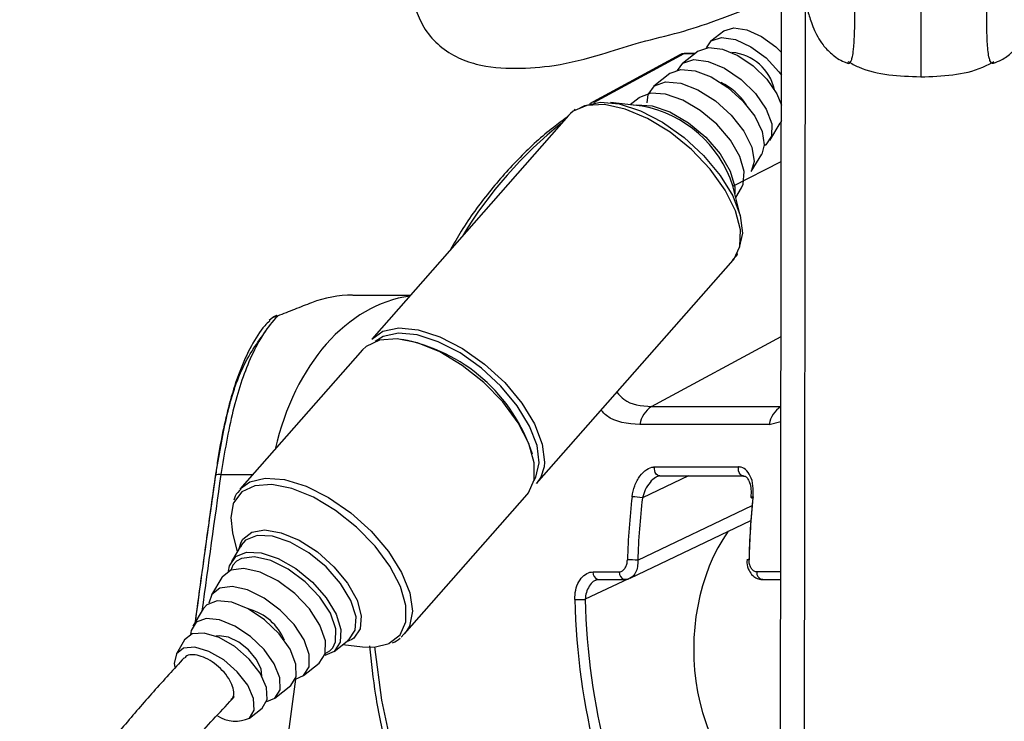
# Model space of a CAD drawing. Header units: millimetres. Extents: x 20 to 23339, y 40 to 19992.
# Tile 9 of 154: x 3953 to 4059, y 6510 to 6586. Entities that reach past the tile are written whole.
import ezdxf

# ---------------------------------------------------------------- set-up
doc = ezdxf.new("R2010")
doc.units = ezdxf.units.MM
doc.header["$LTSCALE"] = 2
doc.layers.add('COMPONENT_GEOMETRY', color=7, linetype='Continuous')
doc.styles.add('SLDTEXTSTYLE0', font='TXT', dxfattribs={"width": 0.75})
doc.dimstyles.new('SLDDIMSTYLE0', dxfattribs={"dimtxt": 100, "dimasz": 6.604, "dimexe": 0, "dimexo": 0.0625, "dimgap": 25, "dimtad": 0, "dimtih": 1, "dimtoh": 1, "dimdec": 0, "dimrnd": 1e-09, "dimzin": 12, "dimdsep": 46, "dimtxsty": 'SLDTEXTSTYLE0', "dimsah": 1, "dimcen": 0.09, "dimadec": 0, "dimazin": 3, "dimtfac": 1, "dimtdec": 0, "dimtofl": 0, "dimtmove": 0, "dimatfit": 3, "dimfxl": 1, "dimfrac": 2, "dimtolj": 1, "dimtzin": 12, "dimarcsym": 0})

# ---------------------------------------------------------------- blocks, each defined once
blk = doc.blocks.new('_D_4')
at = {"layer": 'COMPONENT_GEOMETRY', "color": 7}
for p, q in [((6638.52, 7959.49), (1620.27, 7959.49)), ((1626.62, 7959.49), (1626.62, 5191.33)), ((1426.55, 5171.02), (1396.09, 5171.02)), ((1396.09, 5171.02), (1396.09, 5012.27)), ((1826.69, 5171.02), (1857.16, 5171.02)), ((1857.16, 5171.02), (1857.16, 5012.27)), ((1396.09, 5012.27), (1426.55, 5012.27)), ((1857.16, 5012.27), (1826.69, 5012.27)), ((1626.62, 2094.49), (1626.62, 4862.65)), ((6459.75, 2094.49), (1620.27, 2094.49))]:
    blk.add_line(p, q, dxfattribs=at)
for points in [[(1626.62, 7959.49), (1625.61, 7952.89), (1627.64, 7952.89)], [(1626.62, 2094.49), (1627.64, 2101.1), (1625.61, 2101.1)]]:
    blk.add_solid(points, dxfattribs=at)
at = {"layer": 'COMPONENT_GEOMETRY', "color": 7, "char_height": 100, "attachment_point": 1, "style": 'SLDTEXTSTYLE0'}
for s, insert in [('9\'7.45"', (1426.55, 5141.18)), ('2933mm', (1353.85, 4991.56))]:
    blk.add_mtext(s, dxfattribs=dict(at, insert=insert))

msp = doc.modelspace()

# ---------------------------------------------------------------- linework, layer by layer
at = {"color": 7, "linetype": 'Continuous', "lineweight": 25}
for p, q in [((4034.91, 6446.56), (4035.12, 6603.46)), ((4028.87, 6584.52), (4027.5, 6583.45)), ((4026.14, 6582.37), (4024.43, 6581.03)), ((4024.14, 6581.97), (4014.42, 6576.7)), ((4025.81, 6582.12), (4024.74, 6582.12)), ((4023.06, 6579.95), (4021.36, 6578.61)), ((4019.76, 6577.35), (4018.81, 6576.6)), ((4012.89, 6576.07), (4012.77, 6576)), ((4020.11, 6576.45), (4016.7, 6576.84)), ((4012.16, 6575.45), (3991, 6551.36)), ((4012.65, 6575.89), (4012.38, 6575.67)), ((4033.85, 6572.75), (4034.96, 6574.62)), ((4035.08, 6574.86), (4034.96, 6574.62)), ((4031.84, 6569.4), (4032.96, 6571.26)), ((4030.68, 6564.55), (4029.87, 6567.88)), ((4030.18, 6566.61), (4030.8, 6567.65)), ((4008.73, 6535.79), (4029.89, 6559.87)), ((3988.93, 6556.09), (3995.16, 6556.09)), ((3990.37, 6550.57), (3989.98, 6550.2)), ((3989.98, 6550.2), (3976.79, 6535.18)), ((4021.11, 6544.08), (4035.04, 6544.08)), ((4033.77, 6542.17), (4019.84, 6542.17)), ((4021.43, 6537.58), (4030.46, 6537.58)), ((4021.99, 6536.61), (4031.01, 6536.61)), ((3994.52, 6519.61), (4007.71, 6534.62)), ((4018.8, 6525.61), (4031.8, 6531.81)), ((3976, 6530.5), (3976.5, 6528.44)), ((3976.71, 6528.79), (3976.92, 6529.49)), ((3976.92, 6529.15), (3975.88, 6527.4)), ((3976.88, 6528.99), (3976.98, 6529.14)), ((4014.8, 6526.28), (4017.62, 6526.28)), ((3974.84, 6525.66), (3973.72, 6523.79)), ((4015.36, 6525.47), (4018.19, 6525.47)), ((4033, 6525.47), (4035.01, 6525.47)), ((3972.83, 6522.3), (3971.72, 6520.43)), ((3994.7, 6519.84), (3994.13, 6519.23)), ((3970.83, 6518.94), (3969.94, 6517.45)), ((3986.92, 6517.7), (3988.52, 6518.96)), ((3988.83, 6518.99), (3988.19, 6518.7)), ((3988.52, 6518.97), (3988.39, 6518.89)), ((3987.87, 6518.46), (3989.98, 6518.22)), ((3983.62, 6515.1), (3985.32, 6516.45)), ((3980.54, 6512.68), (3982.25, 6514.02)), ((3977.81, 6510.53), (3979.18, 6511.6))]:
    msp.add_line(p, q, dxfattribs=at)
at = {"color": 8, "linetype": 'Continuous', "lineweight": 25}
for p, q in [((4037.47, 6441.74), (4037.67, 6587.84)), ((4024.59, 6582.08), (4014.84, 6576.8)), ((4025.76, 6582.08), (4024.59, 6582.08)), ((4012.38, 6575.67), (4012.16, 6575.45)), ((4029.87, 6567.84), (4035.07, 6570.5)), ((4021.11, 6544.08), (4035.05, 6551.63)), ((4035.04, 6544.08), (4035.04, 6544.08)), ((4033.77, 6542.17), (4035.04, 6542.47)), ((3974.73, 6536.75), (3978.17, 6536.75)), ((4025.09, 6536.61), (4020.12, 6534.24)), ((4019.62, 6527.54), (4031.93, 6533.42)), ((4035.01, 6526.28), (4032.43, 6526.28)), ((4018.62, 6525.54), (4013.96, 6523.32)), ((3989.04, 6519.13), (3988.83, 6518.99)), ((3985.98, 6517.49), (3986.45, 6517.76)), ((3986.45, 6517.76), (3986.77, 6518.09)), ((3982.77, 6514.72), (3980.17, 6495.73))]:
    msp.add_line(p, q, dxfattribs=at)
at = {"color": 7, "linetype": 'Continuous', "lineweight": 25, "flags": 128}
for points in [[(4028.9, 6584.55), (4029.95, 6584.89), (4031.35, 6584.68), (4032.93, 6583.96), (4034.47, 6582.82), (4035.09, 6582.22)], [(4027.01, 6582.74), (4027.54, 6583.48), (4028.65, 6583.83), (4030.14, 6583.61), (4031.81, 6582.85), (4033.45, 6581.64), (4034.82, 6580.16), (4035.09, 6579.78)], [(4026.18, 6582.41), (4027.27, 6582.77), (4028.73, 6582.6), (4030.39, 6581.91), (4032.05, 6580.78), (4033.51, 6579.35), (4034.58, 6577.79), (4035.08, 6576.57)], [(4023.9, 6580.3), (4024.47, 6581.06), (4025.64, 6581.46), (4027.2, 6581.27), (4028.97, 6580.53), (4030.74, 6579.33), (4032.29, 6577.8), (4033.44, 6576.14), (4034.05, 6574.54), (4034.03, 6573.2), (4033.41, 6572.27), (4033.23, 6572.16)], [(4023.11, 6579.99), (4024.26, 6580.39), (4025.79, 6580.26), (4027.54, 6579.59), (4029.32, 6578.46), (4030.93, 6577), (4032.21, 6575.37), (4033, 6573.73), (4033.24, 6572.27), (4032.96, 6571.26)], [(4020.62, 6576.8), (4020.73, 6577.69), (4021.41, 6578.65)], [(4021.41, 6578.65), (4022.62, 6579.08), (4024.25, 6578.93), (4026.1, 6578.22), (4027.98, 6577.03), (4029.69, 6575.48), (4031.05, 6573.75), (4031.89, 6572.02), (4032.14, 6570.47), (4031.84, 6569.4)], [(4030.8, 6567.65), (4030.98, 6568.04), (4031.09, 6569.4), (4030.61, 6571.04), (4029.59, 6572.79), (4028.12, 6574.49), (4026.35, 6575.98), (4024.46, 6577.09), (4022.62, 6577.73), (4021.02, 6577.84), (4019.82, 6577.39), (4019.76, 6577.35)], [(4013.41, 6576.25), (4013.93, 6576.53), (4015.6, 6576.88), (4017.63, 6576.68), (4019.91, 6575.94), (4022.28, 6574.72), (4024.6, 6573.07), (4026.71, 6571.12), (4028.5, 6568.98), (4029.84, 6566.78), (4030.65, 6564.67), (4030.89, 6562.77), (4030.53, 6561.21), (4030.49, 6561.14)], [(3980.83, 6553.82), (3980.74, 6553.88), (3980.72, 6553.88)], [(3991, 6551.36), (3992.18, 6552.2), (3993.89, 6552.56), (3995.98, 6552.36), (3998.31, 6551.6), (4000.74, 6550.34), (4003.12, 6548.66), (4005.29, 6546.66), (4007.12, 6544.46), (4008.5, 6542.21), (4009.33, 6540.04), (4009.57, 6538.09), (4009.53, 6537.59)], [(4008.44, 6536.1), (4008.66, 6536.48), (4009.01, 6538.02), (4008.78, 6539.9), (4007.98, 6541.99), (4006.65, 6544.17), (4004.88, 6546.29), (4002.78, 6548.23), (4000.48, 6549.86), (3998.14, 6551.07), (3995.88, 6551.8), (3993.86, 6552), (3992.21, 6551.65), (3991.35, 6551.11)], [(4007.71, 6534.62), (4007.84, 6534.79), (4008.46, 6536.21), (4008.48, 6538.03), (4007.89, 6540.12), (4006.73, 6542.35), (4005.08, 6544.59), (4003.03, 6546.69), (4000.73, 6548.52), (3998.3, 6549.97), (3995.91, 6550.94), (3993.7, 6551.38), (3991.82, 6551.25), (3990.37, 6550.57)], [(3976.05, 6533.62), (3975.79, 6532.14), (3976, 6530.5)], [(3976.33, 6527.92), (3977.5, 6528.4), (3979.08, 6528.33), (3980.91, 6527.72), (3982.8, 6526.63), (3984.59, 6525.17), (3986.08, 6523.48), (3987.14, 6521.72), (3987.65, 6520.07), (3987.58, 6518.69), (3986.93, 6517.71), (3985.91, 6517.26)], [(3975.57, 6526.34), (3975.68, 6526.94), (3976.33, 6527.92)], [(3986.77, 6518.09), (3987.09, 6518.75), (3987.11, 6520.15), (3986.52, 6521.82), (3985.38, 6523.57), (3983.81, 6525.22), (3981.99, 6526.58), (3980.1, 6527.51), (3978.36, 6527.9), (3976.95, 6527.73), (3976.43, 6527.43)], [(4031.37, 6527.56), (4031.37, 6527.56), (4031.37, 6527.56)], [(3985.33, 6516.45), (3985.97, 6517.44), (3986, 6518.85), (3985.4, 6520.52), (3984.26, 6522.28), (3982.68, 6523.93), (3980.85, 6525.3), (3978.96, 6526.23), (3977.21, 6526.63), (3975.8, 6526.45), (3974.87, 6525.71), (3974.84, 6525.66)], [(3982.77, 6514.72), (3983.62, 6515.11), (3984.23, 6516.04), (3984.25, 6517.37), (3983.69, 6518.95), (3982.61, 6520.61), (3981.13, 6522.16), (3979.4, 6523.45), (3977.61, 6524.33), (3975.96, 6524.71), (3974.63, 6524.54), (3973.76, 6523.84), (3973.45, 6522.89)], [(3982.26, 6514.03), (3982.85, 6514.98), (3982.82, 6516.34), (3982.18, 6517.95), (3981.01, 6519.61), (3979.44, 6521.12), (3977.66, 6522.31), (3975.9, 6523.01), (3974.35, 6523.16), (3973.22, 6522.74), (3972.83, 6522.3)], [(3979.67, 6512.31), (3980.55, 6512.69), (3981.11, 6513.58), (3981.08, 6514.85), (3980.48, 6516.36), (3979.38, 6517.92), (3977.91, 6519.33), (3976.25, 6520.44), (3974.59, 6521.1), (3973.14, 6521.25), (3972.08, 6520.85), (3971.53, 6519.95), (3971.47, 6519.52)], [(3979.19, 6511.61), (3979.72, 6512.52), (3979.65, 6513.82), (3978.97, 6515.35), (3977.78, 6516.89), (3976.23, 6518.24), (3974.55, 6519.22), (3972.95, 6519.69), (3971.65, 6519.59), (3970.83, 6518.94)], [(3979.15, 6515.03), (3979.06, 6515.85), (3978.55, 6516.87), (3977.7, 6517.87), (3976.65, 6518.71), (3975.54, 6519.24), (3974.55, 6519.4), (3974.23, 6519.36)], [(3977.82, 6510.53), (3978.33, 6511.39), (3978.26, 6512.62), (3977.62, 6514.06), (3976.49, 6515.52), (3975.04, 6516.79), (3973.45, 6517.71), (3971.94, 6518.16), (3970.71, 6518.06), (3969.94, 6517.45), (3969.71, 6516.39), (3969.76, 6516.02)], [(3989.98, 6518.22), (3991.24, 6518.18), (3992.85, 6518.57)]]:
    msp.add_lwpolyline(points, dxfattribs=at)
at = {"color": 8, "linetype": 'Continuous', "lineweight": 25, "flags": 128}
for points in [[(4024.74, 6582.12), (4024.67, 6582.11), (4024.59, 6582.08)], [(4029.89, 6559.87), (4029.95, 6559.94), (4030.62, 6561.33), (4030.68, 6563.11), (4030.14, 6565.18), (4029.03, 6567.41), (4027.41, 6569.65), (4025.39, 6571.77), (4023.1, 6573.63), (4020.68, 6575.11), (4018.28, 6576.13), (4016.05, 6576.61), (4014.13, 6576.53), (4012.65, 6575.89)], [(4019.2, 6576.55), (4019.48, 6576.6), (4021.16, 6576.49), (4023.09, 6575.82), (4025.08, 6574.65), (4026.94, 6573.09), (4028.48, 6571.3), (4029.56, 6569.46), (4030.06, 6567.74), (4030.08, 6566.99)], [(4009.53, 6537.59), (4009.2, 6536.49), (4008.73, 6535.79)], [(4021.99, 6536.61), (4021.87, 6536.62), (4021.73, 6536.69), (4021.61, 6536.81), (4021.51, 6536.97), (4021.45, 6537.16), (4021.42, 6537.37), (4021.43, 6537.58)], [(4031.01, 6536.61), (4030.9, 6536.62), (4030.76, 6536.69), (4030.64, 6536.81), (4030.54, 6536.97), (4030.48, 6537.16), (4030.45, 6537.37), (4030.46, 6537.58)], [(3976.84, 6535.25), (3977.84, 6535.97), (3979.52, 6536.37), (3981.58, 6536.22), (3983.9, 6535.51), (3986.33, 6534.28), (3988.71, 6532.63), (3990.91, 6530.65), (3992.77, 6528.46), (3994.19, 6526.21), (3995.07, 6524.03), (3995.36, 6522.06), (3995.04, 6520.43), (3994.7, 6519.84)], [(3992.85, 6518.57), (3992.87, 6518.58), (3994.03, 6519.5), (3994.63, 6520.89), (3994.65, 6522.66), (3994.07, 6524.7), (3992.94, 6526.88), (3991.33, 6529.06), (3989.34, 6531.11), (3987.09, 6532.9), (3984.72, 6534.31), (3982.39, 6535.26), (3980.23, 6535.68), (3978.4, 6535.56), (3976.99, 6534.9), (3976.99, 6534.9)], [(3976.99, 6534.9), (3976.1, 6533.73), (3976.05, 6533.62)], [(4031.8, 6534.33), (4031.8, 6534.33), (4031.81, 6534.34), (4031.86, 6534.36), (4031.93, 6534.36), (4032.03, 6534.37)], [(3976.92, 6529.49), (3977.09, 6529.79), (3978.05, 6530.56), (3979.48, 6530.8), (3981.24, 6530.5), (3983.18, 6529.69), (3985.13, 6528.42), (3986.91, 6526.83), (3988.38, 6525.05), (3989.39, 6523.23), (3989.85, 6521.54), (3989.73, 6520.14), (3989.04, 6519.13), (3989.04, 6519.13)], [(3988.52, 6518.97), (3989.21, 6520), (3989.29, 6521.45), (3988.74, 6523.18), (3987.63, 6525.03), (3986.07, 6526.81), (3984.2, 6528.34), (3982.2, 6529.48), (3980.28, 6530.12), (3978.63, 6530.19), (3977.4, 6529.69), (3976.92, 6529.15)], [(3976.43, 6527.43), (3976.03, 6526.99), (3975.79, 6526.44)], [(3991.29, 6518.19), (3992.04, 6512.47), (3993.32, 6506.44), (3995.08, 6500.65), (3997.28, 6495.18), (3999.9, 6490.09), (4002.91, 6485.45), (4006.27, 6481.32), (4009.94, 6477.74), (4013.87, 6474.77), (4016.27, 6473.33)]]:
    msp.add_lwpolyline(points, dxfattribs=at)
at = {"color": 7, "linetype": 'Continuous', "lineweight": 25}
for centre, radius, start, end in [((4029.36, 6577.15), 5.09, 11.9465, 85.453), ((4025.93, 6573.24), 6.33, 32.1958, 65.2038), ((4017.69, 6563.86), 12.82, 18.2649, 79.1347), ((3988.92, 6543.73), 12.36, 89.9857, 111.0192), ((3981.43, 6552.01), 2, 110.6692, 137.0244), ((3990.87, 6533.33), 18.3, 17.9177, 79.4813), ((4022.61, 6541.71), 2.81, 122.3857, 170.5628), ((4036.54, 6541.71), 2.81, 122.3857, 170.5628), ((4018.83, 6528.03), 6.34, 78.2441, 88.4049), ((4032.03, 6534.59), 0.355, 228.5005, 267.686), ((4018.11, 6495.48), 32.1, 87.2902, 89.2933), ((4012.89, 6543.76), 20.47, 269.8484, 272.9893), ((3976.28, 6516.72), 5.73, 22.4367, 74.9628), ((3976.3, 6513.76), 3.57, 236.9403, 295.3096)]:
    msp.add_arc(centre, radius, start, end, dxfattribs=at)
at = {"color": 8, "linetype": 'Continuous', "lineweight": 25}
for centre, radius, start, end in [((4040.17, 6538.59), 46.09, 128.5899, 148.8096), ((3981.04, 6552.36), 1.48, 98.2236, 137.4122), ((3974.58, 6535.92), 0.849, 79.6285, 121.212), ((4031.55, 6526.34), 1.23, 87.4259, 98.3351), ((4015.52, 6526.18), 0.73, 172.3093, 257.536), ((4018.35, 6526.18), 0.729, 172.3026, 257.5928), ((4033.16, 6526.18), 0.73, 172.3093, 257.536)]:
    msp.add_arc(centre, radius, start, end, dxfattribs=at)
for centre, major_axis, ratio, start_param, end_param in [((4025.08, 6580.2), (-0.93, 1.77), 0.663275, 5.949734, 6.293418), ((3996.75, 6532.09), (-0.12, 24), 0.707093, 0.092148, 1.253134), ((4018.54, 6533.1), (54.8, 386.22), 0.112522, 1.577296, 1.615348)]:
    msp.add_ellipse(centre, major_axis=major_axis, ratio=ratio, start_param=start_param, end_param=end_param, dxfattribs=at)
at = {"color": 7, "linetype": 'Continuous', "lineweight": 25}
for centre, major_axis, ratio, start_param, end_param in [((4058.71, 6525.57), (0.48, 56), 0.718516, 1.419154, 1.541107), ((4059.26, 6525.56), (0.48, 55.2), 0.718681, 1.419248, 1.541201), ((4069.97, 6525.56), (-0.45, 55.2), 0.695482, 1.407304, 1.529257), ((4070.54, 6525.57), (-0.45, 56), 0.695649, 1.407381, 1.529334), ((4038.72, 6518.05), (0.16, 18.2), 0.718681, 0.811836, 2.863537), ((4053.05, 6525.57), (0.48, 56), 0.718516, 1.617665, 2.233375), ((4053.6, 6525.56), (0.48, 55.2), 0.718681, 1.617759, 2.233469)]:
    msp.add_ellipse(centre, major_axis=major_axis, ratio=ratio, start_param=start_param, end_param=end_param, dxfattribs=at)
at = {"color": 8, "linetype": 'Continuous', "lineweight": 25}
for points, knots in [([(4042.23, 6581.08), (4042.27, 6581.07), (4042.37, 6581.03), (4042.5, 6581.13), (4042.63, 6581.37), (4042.75, 6581.79), (4042.84, 6582.36), (4042.9, 6583.05), (4042.94, 6583.71), (4042.97, 6584.54), (4042.99, 6585.55), (4042.99, 6586.73), (4043, 6588.06), (4042.99, 6589.61), (4042.97, 6591.26), (4042.92, 6593.23), (4042.86, 6595.06), (4042.79, 6596.7), (4042.73, 6598), (4042.65, 6599.34), (4042.53, 6601.19), (4042.37, 6603.43), (4042.17, 6606.03), (4041.93, 6608.74), (4041.73, 6610.9), (4041.6, 6612.16), (4041.56, 6612.47)], [0, 0, 0, 0, 0.038222, 0.090608, 0.1355598, 0.1807658, 0.2348223, 0.2623787, 0.2901572, 0.3217491, 0.3540029, 0.381679, 0.4142937, 0.4480454, 0.482645, 0.5180919, 0.5713687, 0.5985591, 0.6258571, 0.658017, 0.6902785, 0.7553228, 0.8216847, 0.8883058, 0.9726343, 1, 1, 1, 1]), ([(4050.13, 6612.47), (4050.13, 6611.72), (4050.12, 6610.21), (4050.12, 6607.86), (4050.12, 6605.44), (4050.11, 6602.92), (4050.11, 6600.72), (4050.11, 6598.89), (4050.11, 6597.27), (4050.1, 6595.36), (4050.1, 6593.17), (4050.1, 6590.93), (4050.1, 6588.9), (4050.09, 6587.15), (4050.09, 6585.71), (4050.09, 6584.42), (4050.09, 6583.36), (4050.09, 6582.48), (4050.09, 6581.72), (4050.09, 6581.03), (4050.08, 6580.46), (4050.08, 6580.04), (4050.08, 6579.76), (4050.08, 6579.6), (4050.08, 6579.56), (4050.08, 6579.61), (4050.08, 6579.62)], [0, 0, 0, 0, 0.05889, 0.118111, 0.17626, 0.234597, 0.293786, 0.323592, 0.353481, 0.397233, 0.441519, 0.485607, 0.530566, 0.563216, 0.596818, 0.629468, 0.662939, 0.693093, 0.723616, 0.760747, 0.80338, 0.846353, 0.890086, 0.933985, 0.992651, 1, 1, 1, 1]), ([(4057.94, 6581.06), (4057.9, 6581.05), (4057.81, 6581.01), (4057.67, 6581.11), (4057.54, 6581.35), (4057.42, 6581.77), (4057.33, 6582.35), (4057.27, 6583.03), (4057.24, 6583.69), (4057.21, 6584.53), (4057.19, 6585.53), (4057.19, 6586.71), (4057.19, 6588.04), (4057.2, 6589.59), (4057.23, 6591.24), (4057.27, 6592.79), (4057.33, 6594.62), (4057.4, 6596.28), (4057.49, 6597.98), (4057.57, 6599.32), (4057.69, 6601.16), (4057.86, 6603.41), (4058.07, 6606.01), (4058.32, 6608.72), (4058.52, 6610.88), (4058.66, 6612.15), (4058.69, 6612.47)], [0, 0, 0, 0, 0.038333, 0.090676, 0.13559, 0.180759, 0.234921, 0.262304, 0.29006, 0.321625, 0.353853, 0.381506, 0.414093, 0.447817, 0.482388, 0.517806, 0.544353, 0.598216, 0.625492, 0.657625, 0.68986, 0.75485, 0.821157, 0.887723, 0.971982, 1, 1, 1, 1]), ([(4017.38, 6545.63), (4017.62, 6545.36), (4018.51, 6544.29), (4020, 6544.17), (4021.11, 6544.08)], [0, 0, 0, 0, 0.2593909, 1, 1, 1, 1]), ([(4019.84, 6542.17), (4018.53, 6542.25), (4016.92, 6542.36), (4015.87, 6543.49), (4015.68, 6543.69)], [0, 0, 0, 0, 0.817904, 1, 1, 1, 1]), ([(3971.99, 6520.88), (3972.47, 6524.44), (3973.19, 6529.68), (3973.93, 6534.91), (3974.17, 6536.59)], [0, 0, 0, 0, 0.680012, 1, 1, 1, 1]), ([(4021.65, 6536.51), (4021.61, 6536.49), (4021.36, 6536.35), (4020.9, 6535.92), (4020.39, 6535.14), (4020.21, 6534.54), (4020.12, 6534.24)], [0, 0, 0, 0, 0.052685, 0.34838, 0.672335, 1, 1, 1, 1]), ([(4019.62, 6527.54), (4019.62, 6527.3), (4019.62, 6526.81), (4019.4, 6526.18), (4019.1, 6525.76), (4018.87, 6525.67), (4018.79, 6525.63)], [0, 0, 0, 0, 0.285498, 0.574051, 0.856135, 1, 1, 1, 1]), ([(4015.09, 6525.37), (4015, 6525.33), (4014.73, 6525.21), (4014.37, 6524.74), (4014.05, 6524.08), (4013.99, 6523.57), (4013.96, 6523.32)], [0, 0, 0, 0, 0.144852, 0.425122, 0.712098, 1, 1, 1, 1])]:
    msp.add_open_spline(points, degree=3, knots=knots, dxfattribs=at)
at = {"color": 7, "linetype": 'Continuous', "lineweight": 25}
for points, knots in [([(4035.71, 6599.82), (4035.81, 6599.09), (4036.1, 6596.79), (4036.59, 6593.49), (4037.19, 6589.9), (4037.72, 6587.42), (4038.16, 6585.86), (4038.51, 6584.88), (4038.9, 6584.03), (4039.51, 6583.06), (4040.46, 6582.06), (4041.43, 6581.33), (4042.1, 6581.14), (4042.24, 6581.1)], [0, 0, 0, 0, 0.093372, 0.293786, 0.480966, 0.679982, 0.780333, 0.837503, 0.883801, 0.919111, 0.954307, 0.991015, 1, 1, 1, 1]), ([(4057.93, 6581.09), (4058.22, 6581.19), (4058.97, 6581.46), (4059.91, 6582.22), (4060.72, 6583.11), (4061.25, 6583.95), (4061.62, 6584.73), (4061.94, 6585.57), (4062.32, 6586.82), (4062.82, 6588.95), (4063.41, 6592.19), (4063.93, 6595.55), (4064.25, 6597.84), (4064.35, 6598.65)], [0, 0, 0, 0, 0.02086, 0.055013, 0.087865, 0.122431, 0.1628, 0.216879, 0.299257, 0.465299, 0.68197, 0.888082, 1, 1, 1, 1]), ([(3995.67, 6586.99), (3995.94, 6586.29), (3996.5, 6584.86), (3998.01, 6583.07), (3999.96, 6581.73), (4002.8, 6580.69), (4006.44, 6580.42), (4010.99, 6580.76), (4015.32, 6581.86), (4019.54, 6583.31), (4023.57, 6584.19), (4027.85, 6585.56), (4031.39, 6586.96), (4033.97, 6587.87), (4034.95, 6588.13), (4035.1, 6588.17)], [0, 0, 0, 0, 0.054282, 0.111686, 0.168919, 0.222744, 0.321905, 0.415951, 0.535042, 0.622919, 0.719045, 0.813518, 0.928325, 0.988854, 1, 1, 1, 1]), ([(4024.74, 6582.12), (4024.56, 6582.11), (4024.32, 6582.1), (4024.15, 6581.95), (4024.11, 6581.92)], [0, 0, 0, 0, 0.763887, 1, 1, 1, 1]), ([(4042.22, 6581.26), (4042.61, 6581.05), (4045, 6579.78), (4047.77, 6579.69), (4050.08, 6579.61)], [0, 0, 0, 0, 0.162063, 1, 1, 1, 1]), ([(4042.16, 6581.12), (4042.17, 6581.11), (4042.19, 6581.09), (4042.22, 6581.08), (4042.23, 6581.08)], [0, 0, 0, 0, 0.39695, 1, 1, 1, 1]), ([(4050.08, 6579.61), (4052.4, 6579.68), (4055.17, 6579.77), (4057.56, 6581.03), (4057.95, 6581.24)], [0, 0, 0, 0, 0.837937, 1, 1, 1, 1]), ([(4058.01, 6581.1), (4058, 6581.09), (4057.98, 6581.06), (4057.96, 6581.06), (4057.94, 6581.06)], [0, 0, 0, 0, 0.399429, 1, 1, 1, 1]), ([(4011.98, 6575.24), (4011.5, 6574.89), (4009.75, 6573.61), (4006.9, 6571.01), (4003.58, 6567.25), (4001.09, 6563.89), (3999.84, 6561.66), (3999.46, 6560.99)], [0, 0, 0, 0, 0.100463, 0.362311, 0.62469, 0.887637, 1, 1, 1, 1]), ([(4029.81, 6559.9), (4030.02, 6560.08), (4030.27, 6560.27), (4030.36, 6560.56), (4030.37, 6560.59)], [0, 0, 0, 0, 0.899933, 1, 1, 1, 1]), ([(3984.49, 6555.27), (3983.9, 6555.04), (3982.8, 6554.61), (3981.45, 6554.07), (3980.83, 6553.82)], [0, 0, 0, 0, 0.538139, 1, 1, 1, 1]), ([(3980.83, 6553.82), (3980.76, 6553.75), (3979.65, 6552.59), (3977.85, 6549.63), (3975.91, 6543.8), (3975.12, 6539.11), (3974.73, 6536.75)], [0, 0, 0, 0, 0.024677, 0.367477, 0.682495, 1, 1, 1, 1]), ([(3980, 6553.32), (3979.81, 6553.15), (3979.05, 6552.42), (3977.97, 6550.63), (3976.73, 6547.96), (3975.76, 6544.93), (3974.98, 6541.68), (3974.46, 6538.93), (3974.23, 6537.17), (3974.15, 6536.63)], [0, 0, 0, 0, 0.05493, 0.231867, 0.418359, 0.602254, 0.759643, 0.925428, 1, 1, 1, 1]), ([(3974.17, 6536.59), (3974.53, 6538.74), (3975.25, 6543.06), (3976.96, 6548.64), (3978.66, 6550.97), (3979.58, 6552.23)], [0, 0, 0, 0, 0.313753, 0.62866, 1, 1, 1, 1]), ([(4019, 6534.37), (4019.08, 6534.77), (4019.24, 6535.58), (4019.81, 6536.63), (4020.54, 6537.34), (4021.11, 6537.57), (4021.39, 6537.58), (4021.43, 6537.58)], [0, 0, 0, 0, 0.2569188, 0.5134048, 0.7544991, 0.9603555, 1, 1, 1, 1]), ([(4032.03, 6534.37), (4032.05, 6534.77), (4032.08, 6535.58), (4031.79, 6536.63), (4031.28, 6537.34), (4030.78, 6537.57), (4030.51, 6537.58), (4030.46, 6537.58)], [0, 0, 0, 0, 0.256919, 0.513405, 0.754499, 0.960356, 1, 1, 1, 1]), ([(3974.14, 6536.65), (3973.85, 6534.59), (3973.11, 6529.32), (3972.39, 6524.05), (3971.96, 6520.83)], [0, 0, 0, 0, 0.389746, 1, 1, 1, 1]), ([(4021.98, 6536.62), (4021.87, 6536.59), (4021.76, 6536.57), (4021.65, 6536.51), (4021.65, 6536.51)], [0, 0, 0, 0, 0.998127, 1, 1, 1, 1]), ([(4031.01, 6536.6), (4031.06, 6536.6), (4031.19, 6536.59), (4031.42, 6536.41), (4031.68, 6535.9), (4031.84, 6535.19), (4031.81, 6534.62), (4031.79, 6534.33)], [0, 0, 0, 0, 0.139195, 0.346851, 0.545867, 0.762051, 1, 1, 1, 1]), ([(3976.92, 6535.21), (3976.66, 6534.97), (3976.3, 6534.64), (3976.18, 6534.15), (3976.14, 6534.01)], [0, 0, 0, 0, 0.713871, 1, 1, 1, 1]), ([(4017.62, 6526.28), (4017.67, 6526.28), (4017.81, 6526.29), (4018.04, 6526.41), (4018.29, 6526.71), (4018.46, 6527.11), (4018.49, 6527.42), (4018.5, 6527.57)], [0, 0, 0, 0, 0.092764, 0.303377, 0.529018, 0.764291, 1, 1, 1, 1]), ([(4031.39, 6527.56), (4031.38, 6527.46), (4031.36, 6527.06), (4031.55, 6526.45), (4031.95, 6525.87), (4032.45, 6525.55), (4032.86, 6525.43), (4033.07, 6525.48), (4033.1, 6525.49)], [0, 0, 0, 0, 0.100176, 0.368061, 0.590824, 0.785807, 0.967506, 1, 1, 1, 1]), ([(4032.43, 6526.28), (4032.39, 6526.28), (4032.25, 6526.29), (4032.02, 6526.41), (4031.78, 6526.71), (4031.62, 6527.11), (4031.61, 6527.42), (4031.6, 6527.57)], [0, 0, 0, 0, 0.092764, 0.303377, 0.529018, 0.764291, 1, 1, 1, 1]), ([(4012.83, 6523.29), (4012.85, 6523.64), (4012.88, 6524.33), (4013.25, 6525.25), (4013.79, 6525.93), (4014.35, 6526.24), (4014.69, 6526.27), (4014.8, 6526.28)], [0, 0, 0, 0, 0.229596, 0.458557, 0.683898, 0.89784, 1, 1, 1, 1]), ([(4015.09, 6525.37), (4015.15, 6525.41), (4015.25, 6525.48), (4015.33, 6525.45), (4015.36, 6525.44)], [0, 0, 0, 0, 0.640781, 1, 1, 1, 1]), ([(4018.19, 6525.48), (4018.35, 6525.48), (4018.57, 6525.48), (4018.75, 6525.6), (4018.8, 6525.63)], [0, 0, 0, 0, 0.7402339, 1, 1, 1, 1]), ([(3993.2, 6518.64), (3993.21, 6518.64), (3993.53, 6518.73), (3993.79, 6518.94), (3994.03, 6519.14)], [0, 0, 0, 0, 0.025961, 1, 1, 1, 1]), ([(3990.72, 6518.3), (3990.91, 6516.52), (3991.32, 6512.78), (3992.49, 6507.23), (3994.09, 6501.7), (3996.11, 6496.43), (3998.53, 6491.49), (4001.31, 6486.93), (4004.43, 6482.82), (4007.85, 6479.17), (4011.56, 6476.11), (4014.24, 6474.21), (4015.71, 6473.52), (4015.83, 6473.46)], [0, 0, 0, 0, 0.090498, 0.190615, 0.290766, 0.390957, 0.491188, 0.591446, 0.691694, 0.791878, 0.891923, 0.991732, 1, 1, 1, 1]), ([(3970.78, 6517.01), (3969.68, 6515.81), (3967.51, 6513.45), (3964.45, 6509.92), (3962, 6506.82), (3960.24, 6504.27), (3959.06, 6502.23), (3958.31, 6500.41), (3957.89, 6498.53), (3958.04, 6496.62), (3959.03, 6494.74), (3960.29, 6493.64), (3961.91, 6492.94), (3964.43, 6492.18), (3967.45, 6491.91), (3970.05, 6492.13), (3971.03, 6492.23), (3972.41, 6491.83), (3974.27, 6491.44), (3975.39, 6490.91), (3976.16, 6490.34), (3976.87, 6489.4), (3977.28, 6487.92), (3977.32, 6486.91), (3977.34, 6486.35)], [0, 0, 0, 0, 0.078657, 0.154625, 0.216569, 0.25594, 0.288853, 0.317898, 0.344465, 0.385221, 0.416072, 0.454405, 0.502261, 0.562058, 0.628033, 0.692323, 0.754407, 0.814575, 0.870189, 0.896149, 0.922757, 0.955881, 0.975204, 1, 1, 1, 1]), ([(3975.85, 6512.48), (3975.96, 6512.64), (3976.18, 6512.96), (3976.11, 6513.71), (3975.75, 6514.58), (3975.12, 6515.46), (3974.27, 6516.26), (3973.33, 6516.9), (3972.38, 6517.29), (3971.55, 6517.39), (3971, 6517.27), (3970.85, 6517.04), (3970.81, 6516.98)], [0, 0, 0, 0, 0.104236, 0.21277, 0.31722, 0.426014, 0.530103, 0.638184, 0.74417, 0.850689, 0.959275, 1, 1, 1, 1]), ([(3964.83, 6498.6), (3964.83, 6498.63), (3964.86, 6498.72), (3964.95, 6498.93), (3965.15, 6499.37), (3965.62, 6500.19), (3966.84, 6502.03), (3969.09, 6504.9), (3972.37, 6508.74), (3974.85, 6511.39), (3976.2, 6512.84)], [0, 0, 0, 0, 0.011179, 0.026743, 0.046017, 0.099513, 0.175961, 0.384856, 0.663568, 1, 1, 1, 1])]:
    msp.add_open_spline(points, degree=3, knots=knots, dxfattribs=at)

# ---------------------------------------------------------------- dimensions: what is measured, and where the dimension line sits
at = {"layer": 'COMPONENT_GEOMETRY', "color": 7}
dim = msp.add_linear_dim(base=(1626.62, 7959.49), p1=(6462.29, 2094.49), p2=(6641.06, 7959.49), angle=90, dimstyle='SLDDIMSTYLE0', dxfattribs=at)
dim.commit()
dim.dimension.update_dxf_attribs({"geometry": '_D_4', "text_midpoint": (1626.62, 5026.99), "dimtype": 160})

doc.saveas('drawing.dxf')
